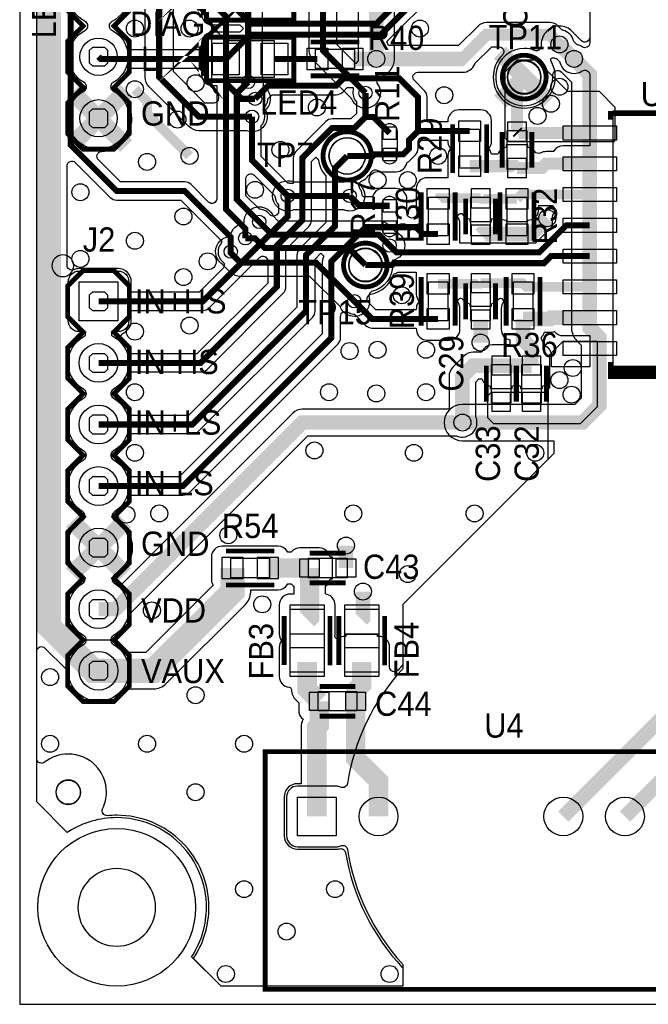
# Model space of a CAD drawing. Extents: x 0 to 116, y 0 to 84.
# Tile 1 of 13: x 0 to 26, y 0 to 41. Entities that reach past the tile are written whole.
import ezdxf
from ezdxf.enums import TextEntityAlignment as Align

# ---------------------------------------------------------------- set-up
doc = ezdxf.new("R2010")
doc.units = 0
for name, color, linetype in [('BG_DESIGN_OUTLINE', 7, 'CONTINUOUS'), ('ET_BOTTOM', 3, 'CONTINUOUS'), ('ET_TOP', 140, 'CONTINUOUS'), ('PG_PLACE_BOUND_TOP', 254, 'CONTINUOUS'), ('PG_SILKSCREEN_TOP', 240, 'CONTINUOUS'), ('PIN_BOTTOM', 3, 'CONTINUOUS'), ('PIN_TOP', 140, 'CONTINUOUS'), ('RD_SILKSCREEN_TOP', 1, 'CONTINUOUS'), ('VC_BOTTOM', 254, 'CONTINUOUS'), ('VC_TOP', 254, 'CONTINUOUS')]:
    doc.layers.add(name, color=color, linetype=linetype)

msp = doc.modelspace()

# ---------------------------------------------------------------- linework, layer by layer
at = {"layer": 'BG_DESIGN_OUTLINE'}
msp.add_lwpolyline([(116, 0), (116, 84), (0, 84), (0, 0)], close=True, dxfattribs=at)
at = {"layer": 'ET_BOTTOM'}
for points in [[(23.5, 44.7298), (23.5, 39.8938, -0.668191), (23.1586, 39.7524), (22.7803, 40.1307, 0.198879), (22.2498, 40.3504, 0.414214), (21.4996, 39.6002), (21.4996, 39.5998, 0.016843), (21.5013, 39.5493, -0.54973), (21.2291, 39.3494, 0.093299), (20.8, 39.4302, 2.414214), (21.9802, 38.25, 0.01418), (21.9783, 38.3169, -0.688899), (22.3194, 38.4697), (22.7498, 38.0393), (22.7498, 27.9, 0.198879), (22.9695, 27.3695), (23.1498, 27.1893), (23.1498, 25.0107), (22.8893, 24.7502), (18.25, 24.7502, 1), (18.25, 23.2498), (22.025, 23.2498), (22.025, 22.725), (15.8, 16.5), (15.8, 13.8585), (15.7737, 13.8298, 0.148486), (13.5136, 9.113, -0.495455), (13.2341, 8.9608, 0.10572), (13.05, 9.0002), (11.45, 9.0002, 0.414214), (10.9998, 8.55), (10.9998, 6.95, 0.414214), (11.45, 6.4998), (13.05, 6.4998, 0.10572), (13.2341, 6.5392, -0.495455), (13.5136, 6.387, 0.148486), (15.7737, 1.6702), (15.8, 1.6415), (15.8, 0.75), (8.3, 0.75), (7.0888, 1.9612), (7.1313, 2.0287, 0.141397), (7.7002, 4, 0.414214), (4, 7.7002, 0.141397), (2.0287, 7.1313), (1.9612, 7.0888), (0.7001, 8.3499), (0.7001, 77.6332, -0.717449)], [(9.9935, 41.0816), (9.9935, 38.3146), (10.0003, 38.2789), (10.0033, 38.2707), (10.0035, 38.2703, -0.090179), (10.0435, 38.0502), (10.0435, 38.0499, -0.063628), (10.0234, 37.8927, -0.26505), (10.3302, 37.3546, -0.206391), (10.1342, 36.9, -0.118664), (10.2027, 36.6155, -0.414214), (9.5775, 35.9903, -0.093648), (9.3494, 36.0334), (9.3318, 36.0403), (7.3845, 36.0403, -0.198955), (6.9778, 36.2088), (5.3433, 37.8433, -0.198955), (5.1748, 38.25), (5.1748, 52.65, -0.198955)], [(6.3252, 52.4117), (6.3252, 38.4883), (7.6228, 37.1907), (8.013, 37.1907, 0.668165), (8.1544, 37.5321), (8.0934, 37.5932, -0.198955), (7.9249, 37.9999), (7.9249, 40.5116), (7.3433, 41.0933, -0.198955)], [(11.9248, 46.45), (11.9248, 39.355, 0.198955), (12.0933, 38.9483), (13.6745, 37.367), (13.6821, 37.3497), (13.6821, 37.3496, 0.29805), (14.255, 36.9748, 0.414214), (14.8802, 37.6, 0.15549), (14.7649, 37.9618, -0.528832), (14.88, 38.2717, 0.344895), (15.4502, 39), (15.4502, 45.7498)], [(3.7961, 42.7212, -0.61776), (3.7961, 40.5388, 0.61755), (3.7961, 40.1812, -0.283972), (4.4702, 39.09, -0.271295), (3.8469, 38.0258, 0.592734), (3.8506, 37.6749, -0.276864), (4.5252, 36.55, -1), (1.9748, 36.55, -0.276864), (2.6494, 37.6749, 0.592734), (2.6531, 38.0258, -0.271295), (2.0298, 39.09, -0.283972), (2.7039, 40.1812, 0.61755), (2.7039, 40.5388, -0.61776), (2.7039, 42.7212, 0.61755)]]:
    msp.add_lwpolyline(points, format="xyb", dxfattribs=at)
for points, const_width in [([(8.45, 56.5), (8.45, 52.95), (7.75, 52.25), (7.75, 41.5), (8.5001, 40.7499), (8.5001, 37.9999), (9.1454, 37.3546), (9.705, 37.3546)], 0.25), ([(9.5775, 36.6155), (7.3845, 36.6155), (5.75, 38.25), (5.75, 52.65), (6.5, 53.4)], 0.25), ([(14.255, 37.6), (12.5, 39.355), (12.5, 46.45), (13.65, 47.6)], 0.25), ([(8.5, 42.75), (8.5, 41.9999), (9.4183, 41.0816), (9.4183, 38.05)], 0.25), ([(14.7, 39), (14.7, 41.5)], 0.6), ([(22.2498, 39.6002), (22.85, 39)], 0.6), ([(19.7948, 39.2552), (20.8, 38.25)], 0.7), ([(22.85, 39), (23.5, 38.35), (23.5, 27.9), (23.9, 27.5), (23.9, 24.7), (23.2, 24), (18.25, 24)], 0.6), ([(19.7948, 37.2448), (20.8, 38.25)], 0.7), ([(20.8, 38.25), (21.8052, 37.2448)], 0.7), ([(2.1776, 37.6224), (3.25, 36.55)], 0.7), ([(3.25, 36.55), (4.3224, 37.6224)], 0.7), ([(2.1776, 35.4776), (3.25, 36.55)], 0.7), ([(3.25, 36.55), (4.3224, 35.4776)], 0.7), ([(11.05, 33.35), (13.6, 33.35)], 0.25), ([(9.875, 32.275), (10.4, 31.75), (14.8, 31.75), (15.25, 31.3)], 0.25), ([(14.25, 30.5), (13.55, 31.2), (10.1, 31.2), (9.7, 31.6), (9.3, 31.6)], 0.25), ([(13.8, 29), (12.2, 30.6), (9.1, 30.6), (8.7, 31), (8.7, 31.05)], 0.25), ([(2.1564, 19.9336), (3.25, 18.84)], 0.7), ([(3.25, 18.84), (4.3436, 19.9336)], 0.7), ([(2.1564, 17.7464), (3.25, 18.84)], 0.7), ([(3.25, 18.84), (4.3436, 17.7464)], 0.7)]:
    msp.add_lwpolyline(points, dxfattribs=dict(at, const_width=const_width))
for points in [[(13.9005, 47.0272, 0.015798), (13.9362, 47.0441, -0.763899), (14.0663, 46.9016, 0.142118), (13.9498, 46.5001), (13.9498, 39, 0.012003), (13.9507, 38.964), (13.9529, 38.9198), (13.8508, 38.8177), (13.0752, 39.5933), (13.0752, 46.2117), (13.8831, 47.0196)], [(11.2705, 32.765, -0.09036), (11.05, 32.7248, -1), (11.05, 33.9752, -0.093648), (11.2781, 33.9321), (11.2957, 33.9252), (13.3354, 33.9252), (13.3713, 33.932), (13.3795, 33.935, -0.09036), (13.6, 33.9752, -1), (13.6, 32.7248, -0.093648), (13.3719, 32.7679), (13.3543, 32.7748), (11.3146, 32.7748), (11.2787, 32.768)], [(8.6793, 31.6749, -0.357587), (9.2519, 32.2233, -0.020699), (9.2498, 32.275, -0.414214), (9.875, 32.9002, -0.298116), (10.4479, 32.5253), (10.4555, 32.508), (10.6383, 32.3252), (14.8, 32.3252, -0.198955), (15.2067, 32.1567), (15.483, 31.8805), (15.5003, 31.8729, -0.298116), (15.8752, 31.3, -0.363286), (15.36, 30.6845, -0.041201), (15.3752, 30.5, -0.338962), (14.5431, 29.4136, 0.416252), (14.4025, 29.1671, -0.067739), (14.4252, 29, -0.414214), (13.8, 28.3748, -0.298116), (13.2271, 28.7497), (13.2195, 28.767), (11.9617, 30.0248), (9.1, 30.0248, -0.198955), (8.6933, 30.1933), (8.3637, 30.5229), (8.3552, 30.5284, -0.251753), (8.0748, 31.05, -0.404527)], [(1.9998, 29.8, -0.414214), (2.45, 30.2502), (4.05, 30.2502, -0.414214), (4.5002, 29.8), (4.5002, 28.2, -0.414214), (4.05, 27.7498), (3.7883, 27.7498), (3.7883, 27.59), (3.841, 27.5617, -0.27633), (4.5002, 26.46, -0.273234), (3.8536, 25.3651, 0.590629), (3.8536, 25.0149, -0.590556), (3.8536, 22.8251, 0.590629), (3.8536, 22.4749, -0.273234), (4.5002, 21.38, -0.261473), (3.9011, 20.3127, 0.568576), (3.9049, 19.969, -0.575996), (3.9049, 17.711, 0.568576), (3.9011, 17.3673, -0.261473), (4.5002, 16.3, -0.273234), (3.8536, 15.2051, 0.590629), (3.8536, 14.8549, -0.273234), (4.5002, 13.76, -1), (1.9998, 13.76, -0.273234), (2.6464, 14.8549, 0.590629), (2.6464, 15.2051, -0.273234), (1.9998, 16.3, -0.261473), (2.5989, 17.3673, 0.568576), (2.5951, 17.711, -0.575996), (2.5951, 19.969, 0.568576), (2.5989, 20.3127, -0.261473), (1.9998, 21.38, -0.273234), (2.6464, 22.4749, 0.590629), (2.6464, 22.8251, -0.273234), (1.9998, 23.92, -0.273234), (2.6464, 25.0149, 0.590629), (2.6464, 25.3651, -0.273234), (1.9998, 26.46, -0.27633), (2.659, 27.5617), (2.7117, 27.59), (2.7117, 27.7498), (2.45, 27.7498, -0.414214), (1.9998, 28.2)]]:
    msp.add_lwpolyline(points, format="xyb", close=True, dxfattribs=at)
at = {"layer": 'ET_TOP'}
for points, const_width in [([(4, 55), (1.2, 52.2), (1.2, 15.6), (3.04, 13.76), (3.25, 13.76)], 1), ([(8.5, 41.5), (9.55, 40.45), (14.7, 40.45), (16.45, 42.2), (16.45, 47.21), (14.66, 49), (14.66, 50.4597), (14.8503, 50.65), (14.8504, 50.65), (15.1404, 50.94), (15.25, 50.94)], 0.25), ([(8.5, 39), (9.5, 40), (14.8864, 40), (16.9, 42.0136), (16.9, 47.4499), (15.4587, 48.8912), (15.4587, 49.748), (15.25, 49.9568), (15.25, 50.06)], 0.25), ([(8.7, 31.05), (8.7, 31.65), (6.8, 33.55), (4, 33.55), (2.1, 35.45), (2.1, 47.95), (3.25, 49.1), (3.25, 49.25)], 0.25), ([(22.85, 39), (22.2498, 39.6002)], 0.5), ([(8.5, 39), (3.34, 39), (3.25, 39.09)], 0.25), ([(9.3, 31.6), (9.3, 32), (8.5, 32.8), (8.5, 39)], 0.25), ([(10.5, 39), (12.275, 39)], 0.25), ([(13.725, 39), (14.7, 39)], 0.6), ([(16.4215, 36.025), (16.4215, 37.425), (15.6465, 38.2), (13.35, 38.2), (13.05, 37.9), (10.2504, 37.9), (9.705, 37.3546)], 0.25), ([(20.5, 36), (20.5, 37.95), (20.8, 38.25)], 0.5), ([(3.25, 36.55), (4.3931, 37.6931)], 0.7), ([(7, 35), (5.25, 36.75), (5.25, 37.25), (4.75, 37.75)], 0.4), ([(9.875, 32.275), (8.95, 33.2), (8.95, 37.5817), (9.4183, 38.05)], 0.25), ([(14.255, 36.6), (14.255, 37.6)], 0.25), ([(3.25, 36.55), (4.3931, 35.4069)], 0.7), ([(3.25, 26.46), (7.46, 26.46), (10.6, 29.6), (10.6, 31.3), (11.65, 32.35), (11.65, 34.9203), (12.8797, 36.15), (13.805, 36.15), (14.255, 36.6)], 0.25), ([(11.05, 33.35), (9.5775, 34.8225), (9.5775, 36.6155)], 0.25), ([(15.25, 35.94), (14.59, 36.6), (14.255, 36.6)], 0.25), ([(20.555, 35.945), (20.5, 36)], 0.5), ([(23.5002, 35.945), (20.555, 35.945)], 0.5), ([(16.4215, 36.025), (16.05, 35.6535), (16.05, 35.31), (15.8, 35.06), (15.25, 35.06)], 0.25), ([(18.55, 36.025), (16.4215, 36.025)], 0.25), ([(3.25, 23.92), (7.12, 23.92), (11.8, 28.6), (11.8, 30.9), (13, 32.1), (13, 34.5), (13.5, 35)], 0.25), ([(13.5, 35), (14.57, 35), (14.63, 35.06), (15.25, 35.06)], 0.25), ([(18.55, 34.575), (20.425, 34.575), (20.5, 34.5)], 0.5), ([(20.5, 34.5), (21.525, 34.5), (21.7, 34.675), (23.5002, 34.675)], 0.5), ([(11.05, 33.35), (11.05, 32.5), (7.55, 29), (3.25, 29)], 0.25), ([(15.25, 32.94), (14.01, 32.94), (13.6, 33.35)], 0.25), ([(19, 33.25), (17.275, 33.25), (17.25, 33.225)], 0.4), ([(20.5, 33.225), (19.025, 33.225), (19, 33.25)], 0.4), ([(23.5002, 33.405), (20.68, 33.405), (20.5, 33.225)], 0.4), ([(20.5, 31.775), (21.0993, 31.775), (21.75, 32.4257)], 0.6), ([(15.25, 32.06), (14.26, 32.06), (12.85, 30.65), (12.85, 27.5), (6.73, 21.38), (3.25, 21.38)], 0.25), ([(15.25, 31.3), (15.525, 31.025), (21.425, 31.025), (22.535, 32.135), (23.5002, 32.135)], 0.25), ([(17.25, 31.775), (16.6236, 31.775), (16.3386, 32.06), (15.25, 32.06)], 0.25), ([(19, 31.75), (19.025, 31.775), (20.5, 31.775)], 0.6), ([(23.5002, 30.865), (21.9014, 30.865), (21.6114, 30.575), (15.43, 30.575), (15.355, 30.5), (14.25, 30.5)], 0.25), ([(17.25, 29.725), (18.975, 29.725), (19, 29.75)], 0.4), ([(19, 29.75), (20.725, 29.75), (20.75, 29.725)], 0.4), ([(23.5002, 29.595), (20.88, 29.595), (20.75, 29.725)], 0.4), ([(13.8, 29), (14.525, 28.275), (17.25, 28.275)], 0.25), ([(19, 28.25), (19, 27.3)], 0.6), ([(20.75, 28.275), (21.8552, 28.275), (21.9052, 28.325), (23.5002, 28.325)], 0.6), ([(21.1, 26.35), (21.1, 27.0628), (20.75, 27.4128), (20.75, 28.275)], 0.6), ([(18.25, 24), (18.25, 25.9), (18.7, 26.35), (19.85, 26.35)], 0.6), ([(19.85, 26.35), (21.1, 26.35)], 0.6), ([(18.25, 24), (11.65, 24), (3.95, 16.3), (3.25, 16.3)], 0.6), ([(13.45, 18), (13.45, 18.925)], 0.6), ([(3.25, 13.76), (5.51, 13.76), (8.775, 17.025), (8.775, 18)], 1), ([(11.95, 18), (10.225, 18)], 0.8), ([(11.85, 15.875), (11.95, 15.975), (11.95, 18)], 0.8), ([(14.1, 15.875), (14.15, 15.925), (14.15, 17.025)], 0.6), ([(12.35, 12.5), (11.85, 13), (11.85, 14.125)], 0.8), ([(13.85, 12.5), (13.85, 12.95), (14.1, 13.2), (14.1, 14.125)], 0.8), ([(29, 14), (28.66, 14), (22.41, 7.75)], 0.6), ([(12.25, 7.75), (12.25, 11.43), (12.35, 11.53), (12.35, 12.5)], 0.8), ([(14.79, 7.75), (14.79, 9.21), (13.85, 10.15), (13.85, 12.5)], 0.8), ([(29.06, 12.5), (28.4449, 11.8849), (28.4449, 11.2449), (24.95, 7.75)], 0.6)]:
    msp.add_lwpolyline(points, dxfattribs=dict(at, const_width=const_width))
for points, format in [([(23.5, 49.0848), (23.5, 39.6617, -0.602274), (23.1875, 39.4963, 0.088446), (22.9952, 39.5824), (22.9683, 39.5891), (22.8389, 39.7185), (22.8322, 39.7454, 0.277332), (22.395, 40.1826), (22.3681, 40.1893), (22.2037, 40.3537, 0.198903), (21.85, 40.5002), (19.25, 40.5002, 0.198903), (18.8963, 40.3537), (18.0928, 39.5502), (15.208, 39.5502), (15.1404, 39.7238, 0.010462), (15.1517, 39.7347), (17.1653, 41.7483, 0.198928)], "xyb"), ([(22.2498, 39.6002, 0.5, 0.5, 0), (21.85, 40, 0.5, 0.5, 0), (19.25, 40, 0.5, 0.5, 0), (18.25, 39, 0.6, 0.6, 0), (14.7, 39, 0.6, 0.6, 0)], "xyseb")]:
    msp.add_lwpolyline(points, format=format, dxfattribs=at)
for points in [[(4.5177, 41.2548), (7.4998, 41.2548), (7.4998, 40.85, 0.414214), (7.95, 40.3998), (9.0696, 40.3998), (9.2194, 40.25), (9.0696, 40.1002), (7.95, 40.1002, 0.414214), (7.4998, 39.65), (7.4998, 39.3752), (4.5412, 39.3752), (4.5207, 39.4481, 0.180471), (3.9756, 40.1929, -0.539143), (3.9756, 40.5271, 0.163363), (4.4941, 41.1883)], [(19.4572, 39.4998), (19.7565, 39.4998, -0.669167), (19.8975, 39.158, 0.199691), (19.5198, 38.25, 1), (22.0802, 38.25, 0.133819), (21.9032, 38.8995, -0.715637), (22.0266, 39.0431, 0.034196), (22.1046, 39.0178), (22.1315, 39.0111), (22.2609, 38.8817), (22.2676, 38.8548, 0.344315), (22.85, 38.3998, 0.150442), (23.1875, 38.5037, -0.602274), (23.5, 38.3383), (23.5, 35.4152), (22.4002, 35.4152, 0.24789), (22.0284, 35.2188), (21.9986, 35.1752), (21.7, 35.1752, 0.116502), (21.4762, 35.1223, -0.356535), (21.2293, 35.1778, 0.146463), (21.0184, 35.3268), (20.9502, 35.3497), (20.9502, 35.4502), (20.0498, 35.4502), (20.0498, 35.3497), (19.9816, 35.3268, 0.182687), (19.7352, 35.1252), (19.7063, 35.0752), (19.4497, 35.0752), (19.4268, 35.1434, 0.10164), (19.3357, 35.3, 0.184348), (19.4502, 35.6), (19.4502, 36.45, 0.414214), (19, 36.9002), (18.1, 36.9002, 0.387697), (17.6517, 36.4911), (17.6434, 36.4002), (16.7967, 36.4002), (16.7967, 37.425, 0.198928), (16.6868, 37.6903), (16.2687, 38.1084, -0.668047), (16.4101, 38.4498), (18.25, 38.4498, 0.303938), (18.7587, 38.7905), (18.7664, 38.809)], [(4.4855, 38.6248), (7.4998, 38.6248), (7.4998, 38.35, 0.414214), (7.95, 37.8998), (8.1248, 37.8998), (8.1248, 33.2386, -0.668047), (7.7834, 33.0972), (7.0653, 33.8153, 0.198928), (6.8, 33.9252), (4.1554, 33.9252), (3.2416, 34.839, -0.637978), (3.3661, 35.1797, 0.389666), (4.6252, 36.55, 0.248605), (4.0221, 37.688, -0.52212), (4.018, 38.0162, 0.148533)], [(13.5054, 37.8248), (13.7424, 37.8248), (13.7424, 37.7147), (13.7404, 37.7048, 0.050269), (13.7298, 37.6, 0.196224), (13.8798, 37.2325), (13.8798, 36.7554), (13.6496, 36.5252), (12.8797, 36.5252, 0.198928), (12.6144, 36.4153), (11.3847, 35.1856, 0.198928), (11.2748, 34.9203), (11.2748, 33.8626), (11.1647, 33.8626), (11.1548, 33.8646, 0.030747), (11.0909, 33.8736), (11.0541, 33.8765), (9.9527, 34.9779), (9.9527, 36.248, 0.196224), (10.1027, 36.6155, 0.118657), (10.0452, 36.8545, -0.333256), (10.0656, 36.9727, 0.186139), (10.2286, 37.3137), (10.2315, 37.3505), (10.4058, 37.5248), (13.05, 37.5248, 0.198928), (13.3153, 37.6347)], [(17.6498, 35), (17.6498, 34.1002), (16.8, 34.1002, 0.414214), (16.3498, 33.65), (16.3498, 32.8, 0.064152), (16.3645, 32.6859, -0.491343), (16.1711, 32.4352), (16.164, 32.4352, -0.432224), (15.9644, 32.6474, 0.015336), (15.9652, 32.675), (15.9652, 33.205, 0.414214), (15.515, 33.6552), (14.985, 33.6552, 0.303502), (14.5689, 33.377), (14.5434, 33.3152), (14.1658, 33.3152), (14.1277, 33.3533), (14.1223, 33.4048, 0.13277), (14.0236, 33.6605, -0.450323), (14.0871, 33.9532, 0.119366), (14.501, 34.3378, -0.39251), (14.7654, 34.402, 0.1281), (14.985, 34.3448), (15.515, 34.3448, 0.366079), (15.9589, 34.7201, 0.087244), (16.0653, 34.7947), (16.3153, 35.0447, 0.198928), (16.4252, 35.31), (16.4252, 35.4981), (16.5769, 35.6498), (17.6434, 35.6498), (17.6517, 35.5589, 0.160834), (17.7643, 35.3, 0.184348)], [(12.0252, 34.7649), (12.2135, 34.9532), (12.3076, 34.859), (12.3124, 34.8262, 0.153266), (12.6248, 34.1787), (12.6248, 32.2554), (11.5347, 31.1653, 0.198928), (11.4248, 30.9), (11.4248, 28.7554), (6.9646, 24.2952), (4.549, 24.2952), (4.5257, 24.3624, 0.157865), (4.0243, 25.0262, -0.520713), (4.0243, 25.3538, 0.157865), (4.5257, 26.0176), (4.549, 26.0848), (7.46, 26.0848, 0.198928), (7.7253, 26.1947), (10.8653, 29.3347, 0.198928), (10.9752, 29.6), (10.9752, 31.1446), (11.9153, 32.0847, 0.198928), (12.0252, 32.35)], [(1.9502, 30.4877), (1.9502, 34.5864, -0.668047), (2.2916, 34.7278), (3.7347, 33.2847, 0.198928), (4, 33.1748), (6.6446, 33.1748), (8.2941, 31.5253, -0.390439), (8.2996, 31.3899, 0.177781), (8.1748, 31.05, 0.220969), (8.3613, 30.6486, -0.439244), (8.3737, 30.3543), (7.3946, 29.3752), (4.6002, 29.3752), (4.6002, 29.8, 0.414214), (4.05, 30.3502), (2.45, 30.3502, 0.103143), (2.2301, 30.3044, -0.540421)], [(9.3252, 33.3554), (9.3252, 34.0614, -0.668047), (9.6666, 34.2028), (10.5235, 33.3459), (10.5264, 33.3091, 0.176054), (10.6748, 32.9825), (10.6748, 32.6554), (10.5929, 32.5735, -0.453837), (10.2925, 32.5936, 0.213402), (9.9159, 32.7986), (9.8791, 32.8015)], [(21.4002, 32.9548), (21.9752, 32.9548), (22.0035, 32.9021, 0.046334), (22.0495, 32.8327, -0.352467), (22.0495, 32.7073, 0.171073), (21.95, 32.425), (21.95, 32.0806), (21.2696, 31.4002), (18.1502, 31.4002), (18.1502, 32.2, 0.184348), (18.0357, 32.5, 0.053346), (18.0916, 32.5778, -0.546739), (18.2597, 32.5869, 0.156891), (18.4816, 32.4232), (18.5498, 32.4003), (18.5498, 32.2998), (19.4502, 32.2998), (19.4502, 32.4003), (19.5184, 32.4232, 0.066201), (19.6249, 32.4756, -0.343889), (19.7476, 32.4665, 0.139235), (19.968, 32.3573), (20.0498, 32.3422), (20.0498, 32.2998), (20.9502, 32.2998), (20.9502, 32.3422), (21.032, 32.3573, 0.361509), (21.4002, 32.8)], [(12.1752, 30.7446), (12.4163, 30.9857), (12.5358, 30.8663), (12.5076, 30.8034, 0.105715), (12.4748, 30.65), (12.4748, 27.6554), (6.5746, 21.7552), (4.549, 21.7552), (4.5257, 21.8224, 0.157865), (4.0243, 22.4862, -0.520713), (4.0243, 22.8138, 0.157865), (4.5257, 23.4776), (4.549, 23.5448), (7.12, 23.5448, 0.198928), (7.3853, 23.6547), (12.0653, 28.3347, 0.198928), (12.1752, 28.6)], [(7.8153, 28.7347), (9.8834, 30.8028, -0.668047), (10.2248, 30.6614), (10.2248, 29.7554), (7.3046, 26.8352), (4.549, 26.8352), (4.5257, 26.9024, 0.106209), (4.2314, 27.3873, -0.507105), (4.2896, 27.7047, 0.287611), (4.6002, 28.2), (4.6002, 28.6248), (7.55, 28.6248, 0.198928)], [(15.582, 30.1998), (16.3498, 30.1998), (16.3498, 29.3, 0.184348), (16.4643, 29, 0.160834), (16.3517, 28.7411), (16.3434, 28.6502), (14.6804, 28.6502), (14.3265, 29.0041), (14.3236, 29.0409, 0.015179), (14.3202, 29.0726, -0.399496), (14.4806, 29.2967, 0.275344), (15.418, 30.1301, 0.100526), (15.5573, 30.184)], [(19.4502, 28.9003), (19.5184, 28.9232, 0.156891), (19.7403, 29.0869, -0.546739), (19.9084, 29.0778, 0.053346), (19.9643, 29, 0.184348), (19.8498, 28.7), (19.8498, 27.85, 0.349906), (20.1998, 27.4111, 0.042775), (20.2081, 27.3175), (20.2096, 27.3089), (20.2096, 27.2002), (19.475, 27.2002, 0.281801), (19.074, 26.9547), (19.0462, 26.9002), (18.7, 26.9002, 0.198912), (18.3109, 26.7391), (17.8609, 26.2891, 0.198912), (17.6998, 25.9), (17.6998, 24.5502), (11.65, 24.5502, 0.198912), (11.2609, 24.3891), (4.167, 17.2951), (4.0971, 17.3514, 0.007519), (4.0651, 17.3764, -0.505049), (4.0692, 17.6983, 0.51327), (4.0692, 19.9817, -0.505049), (4.0651, 20.3036, 0.148289), (4.5257, 20.9376), (4.549, 21.0048), (6.73, 21.0048, 0.198928), (6.9953, 21.1147), (13.1153, 27.2347, 0.198928), (13.2252, 27.5), (13.2252, 28.3792, -0.583904), (13.5286, 28.5504, 0.116811), (13.7591, 28.4764), (13.7959, 28.4735), (14.2597, 28.0097, 0.198928), (14.525, 27.8998), (16.3434, 27.8998), (16.3517, 27.8089, 0.387697), (16.8, 27.3998), (17.7, 27.3998, 0.414214), (18.1502, 27.85), (18.1502, 28.7, 0.184348), (18.0357, 29, 0.053346), (18.0916, 29.0778, -0.546739), (18.2597, 29.0869, 0.156891), (18.4816, 28.9232), (18.5498, 28.9003), (18.5498, 28.7998), (19.4502, 28.7998)], [(21.8552, 27.7248, 0.088224), (22.0449, 27.7585, 0.231357), (22.4002, 27.5848), (23.5, 27.5848), (23.5, 26.3002), (21.9252, 26.3002), (21.9252, 26.75, 0.30819), (21.6399, 27.1689, 0.123846), (21.5254, 27.4117, -0.375484), (21.5295, 27.5433, 0.082148), (21.6108, 27.6657), (21.6373, 27.7248)], [(18.9279, 25.7998), (19.0462, 25.7998), (19.074, 25.7453, 0.19613), (19.3316, 25.5232), (19.3998, 25.5003), (19.3998, 25.3998), (20.3002, 25.3998), (20.3002, 25.5003), (20.3684, 25.5232, 0.066249), (20.475, 25.5756, 0.066249), (20.5816, 25.5232), (20.6498, 25.5003), (20.6498, 25.3998), (21.5502, 25.3998), (21.5502, 25.5003), (21.6184, 25.5232, 0.011876), (21.6385, 25.5305), (21.656, 25.5374), (21.7748, 25.5374), (21.7748, 22.4748), (15.8, 16.5), (15.8, 14.0048), (15.7729, 13.976, 0.007056), (15.5999, 13.7862, -0.690326), (15.2502, 13.9189), (15.2502, 14.725, 0.414214), (14.8, 15.1752, 0.02772), (14.7502, 15.1724), (14.7502, 15.2502), (13.4498, 15.2502), (13.4498, 15.1724, 0.02772), (13.4, 15.1752, 0.149564), (13.1481, 15.0981, -0.661288), (12.9936, 15.1981, 0.042938), (13.0002, 15.275), (13.0002, 16.475, 0.335361), (12.6729, 16.9081), (12.6002, 16.9287), (12.6002, 17.2507, 0.165856), (12.7768, 17.4816), (12.7997, 17.5498), (12.9002, 17.5498), (12.9002, 18.4502), (12.7997, 18.4502), (12.7768, 18.5184, 0.322124), (12.35, 18.8252), (11.55, 18.8252, 0.208022), (11.2207, 18.682), (11.1911, 18.6502), (11.0569, 18.6502), (11.0273, 18.6956, 0.253687), (10.65, 18.9002), (8.35, 18.9002, 0.414214), (7.8998, 18.45), (7.8998, 17.55, 0.11427), (7.9456, 17.3521), (7.977, 17.288), (5.1993, 14.5102), (4.3726, 14.5102, 0.093013), (4.0243, 14.8662, -0.520713), (4.0243, 15.1938, 0.21189), (4.5897, 16.1318), (4.594, 16.1659), (11.8779, 23.4498), (18.0094, 23.4498), (18.0273, 23.4427, 0.095329), (18.25, 23.3998, 0.414214), (18.8502, 24, 0.095329), (18.8073, 24.2227), (18.8002, 24.2406), (18.8002, 25.6721)], [(11.0569, 17.3498), (11.1911, 17.3498), (11.2207, 17.318, 0.057864), (11.2998, 17.2507), (11.2998, 16.9252), (11.15, 16.9252, 0.414214), (10.6998, 16.475), (10.6998, 15.275, 0.165791), (10.7936, 15, 0.165791), (10.6998, 14.725), (10.6998, 13.525, 0.387907), (11.1092, 13.0767, -0.379259), (11.2001, 12.9801, 0.190972), (11.3902, 12.5402), (11.4998, 12.4307), (11.4998, 12.125, 0.242544), (11.6888, 11.7583, 0.133106), (11.5998, 11.43), (11.5998, 9.1002), (11.45, 9.1002, 0.414214), (10.8998, 8.55), (10.8998, 6.95, 0.414214), (11.45, 6.3998), (13.05, 6.3998, 0.062715), (13.1864, 6.417, -0.439485), (13.4333, 6.2561, 0.148206), (15.7729, 1.524), (15.8, 1.4952), (15.8, 0.75), (8.3, 0.75), (7.161, 1.889), (7.2041, 1.9567, 0.142883), (7.8002, 4, 0.414214), (4, 7.8002, 0.025072), (3.6196, 7.7811, -0.58578), (3.4193, 8.0668, 0.11263), (3.5752, 8.75, 0.414214), (2, 10.3252, 0.16863), (1.024, 9.9864, -0.626595), (0.7001, 10.1434), (0.7001, 14.5561, -0.668191), (1.0415, 14.6975), (1.9014, 13.8377), (1.9002, 13.7948, 0.006444), (1.8998, 13.76, 0.414214), (3.25, 12.4098, 0.250471), (4.3726, 13.0098), (5.51, 13.0098, 0.198879), (6.0405, 13.2295), (9.3055, 16.4945, 0.191235), (9.5249, 17.0028), (9.5277, 17.0998), (10.65, 17.0998, 0.253687), (11.0273, 17.3044)]]:
    msp.add_lwpolyline(points, format="xyb", close=True, dxfattribs=at)
for points in [[(20, 38.45), (20, 35.75), (20.15, 35.6), (24.5, 35.6), (24.55, 35.65), (24.55, 35.7), (24.55, 37), (23.9, 37.65), (22.6, 37.65), (21.3, 38.95), (20.5, 38.95)], [(21.85, 25.45), (21.85, 26.8), (22.4, 27.35), (23.8, 27.35), (23.8, 24.65), (23.1, 23.95), (21.85, 23.95), (19.55, 23.95), (19.3, 24.2), (19.3, 25.1), (19.45, 25.25), (21.65, 25.25)]]:
    msp.add_lwpolyline(points, close=True, dxfattribs=at)
at = {"layer": 'PG_PLACE_BOUND_TOP'}
msp.add_lwpolyline([(1.98, 40.995), (2.615, 40.36), (1.98, 39.725), (1.98, 38.455), (2.615, 37.82), (1.98, 37.185), (1.98, 35.915), (2.615, 35.28), (3.885, 35.28), (4.52, 35.915), (4.52, 37.185), (3.885, 37.82), (4.52, 38.455), (4.52, 39.725), (3.885, 40.36), (4.52, 40.995)], dxfattribs=at)
for points in [[(3.504, 39.471), (2.996, 39.471), (2.869, 39.344), (2.869, 38.836), (2.996, 38.709), (3.504, 38.709), (3.631, 38.836), (3.631, 39.344)], [(8.5, 38.25), (10.5, 38.25), (10.5, 39.75), (8.5, 39.75)], [(12.2, 38.6), (12.2, 39.4), (13.8, 39.4), (13.8, 38.6)], [(3.504, 36.931), (2.996, 36.931), (2.869, 36.804), (2.869, 36.296), (2.996, 36.169), (3.504, 36.169), (3.631, 36.296), (3.631, 36.804)], [(32.1, 26.15), (32.1, 36.85), (24.45, 36.85), (24.45, 26.15)], [(18.15, 36.1), (18.95, 36.1), (18.95, 34.5), (18.15, 34.5)], [(20.1, 36.05), (20.9, 36.05), (20.9, 34.45), (20.1, 34.45)], [(17.65, 31.7), (16.85, 31.7), (16.85, 33.3), (17.65, 33.3)], [(19.4, 31.7), (18.6, 31.7), (18.6, 33.3), (19.4, 33.3)], [(20.9, 31.7), (20.1, 31.7), (20.1, 33.3), (20.9, 33.3)], [(3.885, 30.27), (2.615, 30.27), (1.98, 29.635), (1.98, 28.365), (2.615, 27.73), (1.98, 27.095), (1.98, 25.825), (2.615, 25.19), (1.98, 24.555), (1.98, 23.285), (2.615, 22.65), (1.98, 22.015), (1.98, 20.745), (2.615, 20.11), (1.98, 19.475), (1.98, 18.205), (2.615, 17.57), (1.98, 16.935), (1.98, 15.665), (2.615, 15.03), (3.885, 15.03), (4.52, 15.665), (4.52, 16.935), (3.885, 17.57), (4.52, 18.205), (4.52, 19.475), (3.885, 20.11), (4.52, 20.745), (4.52, 22.015), (3.885, 22.65), (4.52, 23.285), (4.52, 24.555), (3.885, 25.19), (4.52, 25.825), (4.52, 27.095), (3.885, 27.73), (4.52, 28.365), (4.52, 29.635)], [(17.65, 28.2), (16.85, 28.2), (16.85, 29.8), (17.65, 29.8)], [(19.4, 28.2), (18.6, 28.2), (18.6, 29.8), (19.4, 29.8)], [(20.35, 29.8), (21.15, 29.8), (21.15, 28.2), (20.35, 28.2)], [(3.504, 29.381), (2.996, 29.381), (2.869, 29.254), (2.869, 28.746), (2.996, 28.619), (3.504, 28.619), (3.631, 28.746), (3.631, 29.254)], [(3.504, 26.841), (2.996, 26.841), (2.869, 26.714), (2.869, 26.206), (2.996, 26.079), (3.504, 26.079), (3.631, 26.206), (3.631, 26.714)], [(20.25, 24.8), (19.45, 24.8), (19.45, 26.4), (20.25, 26.4)], [(21.5, 24.8), (20.7, 24.8), (20.7, 26.4), (21.5, 26.4)], [(3.504, 24.301), (2.996, 24.301), (2.869, 24.174), (2.869, 23.666), (2.996, 23.539), (3.504, 23.539), (3.631, 23.666), (3.631, 24.174)], [(3.504, 21.761), (2.996, 21.761), (2.869, 21.634), (2.869, 21.126), (2.996, 20.999), (3.504, 20.999), (3.631, 21.126), (3.631, 21.634)], [(3.504, 19.221), (2.996, 19.221), (2.869, 19.094), (2.869, 18.586), (2.996, 18.459), (3.504, 18.459), (3.631, 18.586), (3.631, 19.094)], [(8.7, 17.6), (8.7, 18.4), (10.3, 18.4), (10.3, 17.6)], [(11.9, 17.6), (11.9, 18.4), (13.5, 18.4), (13.5, 17.6)], [(3.504, 16.681), (2.996, 16.681), (2.869, 16.554), (2.869, 16.046), (2.996, 15.919), (3.504, 15.919), (3.631, 16.046), (3.631, 16.554)], [(11.15, 16.3), (12.55, 16.3), (12.55, 13.7), (11.15, 13.7)], [(13.4, 16.3), (14.8, 16.3), (14.8, 13.7), (13.4, 13.7)], [(3.885, 15.03), (4.52, 14.395), (4.52, 13.125), (3.885, 12.49), (2.615, 12.49), (1.98, 13.125), (1.98, 14.395), (2.615, 15.03)], [(3.504, 14.141), (2.996, 14.141), (2.869, 14.014), (2.869, 13.506), (2.996, 13.379), (3.504, 13.379), (3.631, 13.506), (3.631, 14.014)], [(12.3, 12.1), (12.3, 12.9), (13.9, 12.9), (13.9, 12.1)], [(29.62, 10.42), (10.12, 10.42), (10.12, 0.62), (29.62, 0.62)]]:
    msp.add_lwpolyline(points, close=True, dxfattribs=at)
for points in [[(21.5, 38.25, 1), (20.1, 38.25, 1)], [(14.932, 34.992, 1), (15.568, 34.992), (15.568, 36.008, 1), (14.932, 36.008)], [(14.25, 35, 1), (12.75, 35, 1)], [(14.932, 31.992, 1), (15.568, 31.992), (15.568, 33.008, 1), (14.932, 33.008)], [(14.95, 30.5, 1), (13.55, 30.5, 1)], [(2.5099, 8.75, 1), (1.4901, 8.75, 1)], [(5.6, 4, 1), (2.4, 4, 1)]]:
    msp.add_lwpolyline(points, format="xyb", close=True, dxfattribs=at)
at = {"layer": 'PG_SILKSCREEN_TOP', "const_width": 0.2}
for points in [[(7.6, 40.8), (7.6, 42.3), (7.7, 42.4), (7.479, 42.209), (7.479, 40.849), (7.729, 40.609), (7.7, 40.65), (7.7, 42.4), (11.3, 42.4), (11.3, 40.6), (7.75, 40.6)], [(7.6, 38.3), (7.6, 39.8), (7.7, 39.9), (7.479, 39.709), (7.479, 38.349), (7.729, 38.109), (7.7, 38.15), (7.7, 39.9), (11.3, 39.9), (11.3, 38.1), (7.75, 38.1)], [(1.98, 40.995), (2.615, 40.36), (1.98, 39.725), (1.98, 38.455), (2.615, 37.82), (1.98, 37.185), (1.98, 35.915), (2.615, 35.28), (3.885, 35.28), (4.52, 35.915), (4.52, 37.185), (3.885, 37.82), (4.52, 38.455), (4.52, 39.725), (3.885, 40.36), (4.52, 40.995)], [(12, 39.7), (14, 39.7)], [(12, 38.3), (14, 38.3)], [(32.15, 36.5), (32.15, 36.75), (24.35, 36.75), (24.35, 36.5)], [(17.85, 36.3), (17.85, 34.3)], [(19.25, 36.3), (19.25, 34.3)], [(19.886, 34.51), (19.886, 35.99)], [(21.114, 35.99), (21.114, 34.51)], [(16.55, 31.5), (16.55, 33.5)], [(17.95, 31.5), (17.95, 33.5)], [(18.386, 31.76), (18.386, 33.24)], [(19.614, 33.24), (19.614, 31.76)], [(19.8, 31.5), (19.8, 33.5)], [(21.2, 31.5), (21.2, 33.5)], [(2.615, 30.27), (1.98, 29.635), (1.98, 28.365), (2.615, 27.73), (1.98, 27.095), (1.98, 25.825), (2.615, 25.19), (1.98, 24.555), (1.98, 23.285), (2.615, 22.65), (1.98, 22.015), (1.98, 20.745), (2.615, 20.11), (1.98, 19.475), (1.98, 18.205), (2.615, 17.57), (1.98, 16.935), (1.98, 15.665), (2.615, 15.03), (1.98, 14.395), (1.98, 13.125), (2.615, 12.49), (3.885, 12.49), (4.52, 13.125), (4.52, 14.395), (3.885, 15.03), (4.52, 15.665), (4.52, 16.935), (3.885, 17.57), (4.52, 18.205), (4.52, 19.475), (3.885, 20.11), (4.52, 20.745), (4.52, 22.015), (3.885, 22.65), (4.52, 23.285), (4.52, 24.555), (3.885, 25.19), (4.52, 25.825), (4.52, 27.095), (3.885, 27.73), (4.52, 28.365), (4.52, 29.635), (3.885, 30.27), (2.615, 30.27)], [(16.55, 28), (16.55, 30)], [(17.95, 28), (17.95, 30)], [(20.05, 30), (20.05, 28)], [(21.45, 30), (21.45, 28)], [(18.386, 28.26), (18.386, 29.74)], [(19.614, 29.74), (19.614, 28.26)], [(19.236, 24.86), (19.236, 26.34)], [(20.464, 26.34), (20.464, 24.86)], [(20.486, 24.86), (20.486, 26.34)], [(21.714, 26.34), (21.714, 24.86)], [(24.35, 26.5), (24.35, 26.25), (32.15, 26.25)], [(24.35, 26.25), (24.35, 25.9), (32.15, 25.9), (32.15, 26.25)], [(24.35, 26.075), (32.15, 26.075)], [(8.5, 18.7), (10.5, 18.7)], [(11.96, 18.614), (13.44, 18.614)], [(13.44, 17.386), (11.96, 17.386)], [(8.5, 17.3), (10.5, 17.3)], [(10.9057, 16.0252), (10.9057, 13.9932)], [(12.793, 16.019), (12.793, 13.987)], [(13.1557, 16.0252), (13.1557, 13.9932)], [(15.043, 16.019), (15.043, 13.987)], [(12.36, 13.114), (13.84, 13.114)], [(13.84, 11.886), (12.36, 11.886)], [(10.12, 0.62), (29.62, 0.62), (29.62, 10.42), (10.12, 10.42), (10.12, 0.62)]]:
    msp.add_lwpolyline(points, dxfattribs=at)
for points in [[(21.7014, 38.25, 1), (19.8986, 38.25, 1), (21.7014, 38.25)], [(14.4962, 35, 1), (12.5038, 35, 1), (14.4962, 35)], [(15.1514, 30.5, 1), (13.3486, 30.5, 1), (15.1514, 30.5)]]:
    msp.add_lwpolyline(points, format="xyb", dxfattribs=at)
at = {"layer": 'PG_SILKSCREEN_TOP'}
msp.add_lwpolyline([(2.229, 30.47, 1), (1.331, 30.47, 1)], format="xyb", close=True, dxfattribs=at)
at = {"layer": 'PIN_BOTTOM'}
for points in [[(2.45, 29.8), (4.05, 29.8), (4.05, 28.2), (2.45, 28.2)], [(13.05, 8.55), (13.05, 6.95), (11.45, 6.95), (11.45, 8.55)]]:
    msp.add_lwpolyline(points, close=True, dxfattribs=at)
for centre, radius in [((3.25, 39.09), 0.77), ((20.8, 38.25), 0.675), ((3.25, 36.55), 0.77), ((14.25, 30.5), 0.675), ((3.25, 26.46), 0.8), ((3.25, 23.92), 0.8), ((3.25, 21.38), 0.8), ((3.25, 18.84), 0.8), ((3.25, 16.3), 0.8), ((3.25, 13.76), 0.8), ((14.79, 7.75), 0.8), ((22.41, 7.75), 0.8), ((24.95, 7.75), 0.8), ((4, 4), 3.25)]:
    msp.add_circle(centre, radius, dxfattribs=at)
at = {"layer": 'PIN_TOP'}
for points in [[(7.95, 38.35), (7.95, 39.65), (9.05, 39.65), (9.05, 38.35)], [(9.95, 38.35), (9.95, 39.65), (11.05, 39.65), (11.05, 38.35)], [(12.7, 39.45), (12.7, 38.55), (11.85, 38.55), (11.85, 39.45)], [(14.15, 39.45), (14.15, 38.55), (13.3, 38.55), (13.3, 39.45)], [(14.985, 36.205), (15.515, 36.205), (15.515, 35.675), (14.985, 35.675)], [(19, 35.6), (18.1, 35.6), (18.1, 36.45), (19, 36.45)], [(20.125, 35.6), (20.125, 36.4), (20.875, 36.4), (20.875, 35.6)], [(24.6002, 35.655), (22.4002, 35.655), (22.4002, 36.235), (24.6002, 36.235)], [(14.985, 35.325), (15.515, 35.325), (15.515, 34.795), (14.985, 34.795)], [(19, 34.15), (18.1, 34.15), (18.1, 35), (19, 35)], [(24.6002, 34.385), (22.4002, 34.385), (22.4002, 34.965), (24.6002, 34.965)], [(20.125, 34.1), (20.125, 34.9), (20.875, 34.9), (20.875, 34.1)], [(16.8, 33.65), (17.7, 33.65), (17.7, 32.8), (16.8, 32.8)], [(19.375, 33.65), (19.375, 32.85), (18.625, 32.85), (18.625, 33.65)], [(20.05, 33.65), (20.95, 33.65), (20.95, 32.8), (20.05, 32.8)], [(24.6002, 33.115), (22.4002, 33.115), (22.4002, 33.695), (24.6002, 33.695)], [(14.985, 33.205), (15.515, 33.205), (15.515, 32.675), (14.985, 32.675)], [(14.985, 32.325), (15.515, 32.325), (15.515, 31.795), (14.985, 31.795)], [(16.8, 32.2), (17.7, 32.2), (17.7, 31.35), (16.8, 31.35)], [(19.375, 32.15), (19.375, 31.35), (18.625, 31.35), (18.625, 32.15)], [(20.05, 32.2), (20.95, 32.2), (20.95, 31.35), (20.05, 31.35)], [(24.6002, 31.845), (22.4002, 31.845), (22.4002, 32.425), (24.6002, 32.425)], [(24.6002, 30.575), (22.4002, 30.575), (22.4002, 31.155), (24.6002, 31.155)], [(16.8, 30.15), (17.7, 30.15), (17.7, 29.3), (16.8, 29.3)], [(19.375, 30.15), (19.375, 29.35), (18.625, 29.35), (18.625, 30.15)], [(21.2, 29.3), (20.3, 29.3), (20.3, 30.15), (21.2, 30.15)], [(2.45, 29.8), (4.05, 29.8), (4.05, 28.2), (2.45, 28.2)], [(24.6002, 29.305), (22.4002, 29.305), (22.4002, 29.885), (24.6002, 29.885)], [(16.8, 28.7), (17.7, 28.7), (17.7, 27.85), (16.8, 27.85)], [(19.375, 28.65), (19.375, 27.85), (18.625, 27.85), (18.625, 28.65)], [(21.2, 27.85), (20.3, 27.85), (20.3, 28.7), (21.2, 28.7)], [(24.6002, 28.035), (22.4002, 28.035), (22.4002, 28.615), (24.6002, 28.615)], [(24.6002, 26.765), (22.4002, 26.765), (22.4002, 27.345), (24.6002, 27.345)], [(20.225, 26.75), (20.225, 25.95), (19.475, 25.95), (19.475, 26.75)], [(21.475, 26.75), (21.475, 25.95), (20.725, 25.95), (20.725, 26.75)], [(20.225, 25.25), (20.225, 24.45), (19.475, 24.45), (19.475, 25.25)], [(21.475, 25.25), (21.475, 24.45), (20.725, 24.45), (20.725, 25.25)], [(9.2, 18.45), (9.2, 17.55), (8.35, 17.55), (8.35, 18.45)], [(10.65, 18.45), (10.65, 17.55), (9.8, 17.55), (9.8, 18.45)], [(12.35, 17.625), (11.55, 17.625), (11.55, 18.375), (12.35, 18.375)], [(13.85, 17.625), (13.05, 17.625), (13.05, 18.375), (13.85, 18.375)], [(11.15, 16.475), (12.55, 16.475), (12.55, 15.275), (11.15, 15.275)], [(13.4, 16.475), (14.8, 16.475), (14.8, 15.275), (13.4, 15.275)], [(11.15, 14.725), (12.55, 14.725), (12.55, 13.525), (11.15, 13.525)], [(13.4, 14.725), (14.8, 14.725), (14.8, 13.525), (13.4, 13.525)], [(12.75, 12.125), (11.95, 12.125), (11.95, 12.875), (12.75, 12.875)], [(14.25, 12.125), (13.45, 12.125), (13.45, 12.875), (14.25, 12.875)], [(13.05, 8.55), (13.05, 6.95), (11.45, 6.95), (11.45, 8.55)]]:
    msp.add_lwpolyline(points, close=True, dxfattribs=at)
for centre, radius in [((3.25, 39.09), 0.77), ((20.8, 38.25), 0.675), ((3.25, 36.55), 0.77), ((13.5, 35), 0.75), ((14.25, 30.5), 0.675), ((3.25, 26.46), 0.8), ((3.25, 23.92), 0.8), ((3.25, 21.38), 0.8), ((3.25, 18.84), 0.8), ((3.25, 16.3), 0.8), ((3.25, 13.76), 0.8), ((2, 8.75), 0.5), ((14.79, 7.75), 0.8), ((22.41, 7.75), 0.8), ((24.95, 7.75), 0.8), ((4, 4), 3.25)]:
    msp.add_circle(centre, radius, dxfattribs=at)
at = {"layer": 'VC_BOTTOM'}
for centre, radius in [((4.75, 40.25), 0.35), ((7, 40.25), 0.35), ((16.5, 40.25), 0.35), ((22.2498, 39.6002), 0.35), ((14.7, 39), 0.35), ((22.85, 39), 0.35), ((7.25, 38), 0.35), ((9.4183, 38.05), 0.275), ((22.25, 37.85), 0.35), ((4.75, 37.75), 0.35), ((14.255, 37.6), 0.275), ((17.5, 37.5), 0.35), ((9.705, 37.3546), 0.275), ((21.9, 37.15), 0.35), ((12.25, 37), 0.35), ((21.35, 36.65), 0.35), ((6.5, 36.5), 0.35), ((9.5775, 36.6155), 0.275), ((7, 35), 0.35), ((10.75, 35.25), 0.35), ((17.25, 35), 0.35), ((5.25, 34.75), 0.35), ((14.75, 34), 0.35), ((16, 34), 0.35), ((2.5, 33.5), 0.35), ((9.7, 33.6), 0.35), ((11.05, 33.35), 0.275), ((13.6, 33.35), 0.275), ((6.75, 32.5), 0.35), ((9.875, 32.275), 0.275), ((21.75, 32.4257), 0.35), ((4.75, 31.5), 0.35), ((9.3, 31.6), 0.275), ((8.7, 31.05), 0.275), ((15.25, 31.3), 0.275), ((2.5, 30.75), 0.35), ((7.75, 30.65), 0.35), ((6.75, 30), 0.35), ((13.8, 29), 0.275), ((15.75, 29.25), 0.35), ((4.75, 27.75), 0.35), ((7, 28), 0.35), ((19, 27.3), 0.35), ((13.6, 26.95), 0.35), ((14.75, 27), 0.35), ((16.75, 27), 0.35), ((22.8, 26.25), 0.35), ((22.25, 25.75), 0.35), ((4.75, 25.25), 0.35), ((12.75, 25.25), 0.35), ((16.75, 25.25), 0.35), ((14.7, 25.2), 0.35), ((22.75, 25.15), 0.35), ((18.25, 24), 0.35), ((12.15, 22.85), 0.35), ((4.75, 22.75), 0.35), ((16.25, 22.75), 0.35), ((21.25, 22.75), 0.35), ((4.4, 20.2), 0.35), ((5.75, 20.25), 0.35), ((13.75, 20.25), 0.35), ((18.75, 20.25), 0.35), ((8.6, 19.35), 0.35), ((13.45, 18.925), 0.35), ((16, 17.75), 0.35), ((14.15, 17.025), 0.35), ((10, 16.5), 0.35), ((5.45, 16.25), 0.35), ((1.25, 13.5), 0.35), ((7.25, 12.75), 0.35), ((1.25, 10.75), 0.35), ((5.25, 10.75), 0.35), ((9.25, 10.75), 0.35), ((7.25, 8.75), 0.35), ((9.25, 4.75), 0.35), ((13, 4.75), 0.35), ((11, 3), 0.35), ((8.5, 1.25), 0.35), ((15.25, 1.25), 0.35)]:
    msp.add_circle(centre, radius, dxfattribs=at)
at = {"layer": 'VC_TOP'}
for centre, radius in [((4.75, 40.25), 0.35), ((7, 40.25), 0.35), ((16.5, 40.25), 0.35), ((22.2498, 39.6002), 0.35), ((14.7, 39), 0.35), ((22.85, 39), 0.35), ((7.25, 38), 0.35), ((9.4183, 38.05), 0.275), ((22.25, 37.85), 0.35), ((4.75, 37.75), 0.35), ((14.255, 37.6), 0.275), ((17.5, 37.5), 0.35), ((9.705, 37.3546), 0.275), ((21.9, 37.15), 0.35), ((12.25, 37), 0.35), ((21.35, 36.65), 0.35), ((6.5, 36.5), 0.35), ((9.5775, 36.6155), 0.275), ((7, 35), 0.35), ((10.75, 35.25), 0.35), ((17.25, 35), 0.35), ((5.25, 34.75), 0.35), ((14.75, 34), 0.35), ((16, 34), 0.35), ((2.5, 33.5), 0.35), ((9.7, 33.6), 0.35), ((11.05, 33.35), 0.275), ((13.6, 33.35), 0.275), ((6.75, 32.5), 0.35), ((9.875, 32.275), 0.275), ((21.75, 32.4257), 0.35), ((4.75, 31.5), 0.35), ((9.3, 31.6), 0.275), ((8.7, 31.05), 0.275), ((15.25, 31.3), 0.275), ((2.5, 30.75), 0.35), ((7.75, 30.65), 0.35), ((6.75, 30), 0.35), ((13.8, 29), 0.275), ((15.75, 29.25), 0.35), ((4.75, 27.75), 0.35), ((7, 28), 0.35), ((19, 27.3), 0.35), ((13.6, 26.95), 0.35), ((14.75, 27), 0.35), ((16.75, 27), 0.35), ((22.8, 26.25), 0.35), ((22.25, 25.75), 0.35), ((4.75, 25.25), 0.35), ((12.75, 25.25), 0.35), ((16.75, 25.25), 0.35), ((14.7, 25.2), 0.35), ((22.75, 25.15), 0.35), ((18.25, 24), 0.35), ((12.15, 22.85), 0.35), ((4.75, 22.75), 0.35), ((16.25, 22.75), 0.35), ((21.25, 22.75), 0.35), ((4.4, 20.2), 0.35), ((5.75, 20.25), 0.35), ((13.75, 20.25), 0.35), ((18.75, 20.25), 0.35), ((8.6, 19.35), 0.35), ((13.45, 18.925), 0.35), ((16, 17.75), 0.35), ((14.15, 17.025), 0.35), ((10, 16.5), 0.35), ((5.45, 16.25), 0.35), ((1.25, 13.5), 0.35), ((7.25, 12.75), 0.35), ((1.25, 10.75), 0.35), ((5.25, 10.75), 0.35), ((9.25, 10.75), 0.35), ((7.25, 8.75), 0.35), ((9.25, 4.75), 0.35), ((13, 4.75), 0.35), ((11, 3), 0.35), ((8.5, 1.25), 0.35), ((15.25, 1.25), 0.35)]:
    msp.add_circle(centre, radius, dxfattribs=at)

# ---------------------------------------------------------------- texts
at = {"layer": 'PG_SILKSCREEN_TOP', "width": 0.95}
for s, p in [('DIAG', (4.55, 39.95)), ('L', (5, 38.5)), ('GND', (5, 36.25)), ('IN+HS', (4.75, 28.5)), ('IN-HS', (4.75, 26)), ('IN+LS', (4.75, 23.5)), ('IN-LS', (4.75, 21)), ('GND', (5, 18.5)), ('VDD', (5, 15.75)), ('VAUX', (5, 13.25))]:
    msp.add_text(s, height=1, dxfattribs=at).set_placement(p)
at = {"layer": 'RD_SILKSCREEN_TOP', "width": 0.95}
for s, p in [('LED2', (1.5, 39.85)), ('C25', (20.931, 40.271)), ('R11', (15.65, 36.4)), ('R29', (17.4, 34.25)), ('R17', (14.65, 31.75)), ('R30', (16.5, 31.4)), ('R32', (22.15, 31.35)), ('R39', (16.25, 27.85)), ('C29', (18.288, 25.273)), ('C33', (19.8, 21.55)), ('C32', (21.4, 21.55)), ('FB3', (10.45, 13.4)), ('FB4', (16.45, 13.45))]:
    msp.add_text(s, height=1, rotation=90, dxfattribs=at).set_placement(p)
for s, p in [('R40', (14.351, 39.37)), ('U2', (25.6, 37.05)), ('LED4', (9.906, 36.703)), ('TP7', (9.779, 34.544)), ('J2', (2.6, 31.05)), ('R36', (19.85, 26.7)), ('R54', (8.335, 19.235)), ('C43', (14.15, 17.55)), ('C44', (14.65, 11.9)), ('U4', (19.15, 11))]:
    msp.add_text(s, height=1, dxfattribs=at).set_placement(p)
for s, p in [('TP11', (20.85, 39.4)), ('TP15', (13, 28.05))]:
    msp.add_text(s, height=1, dxfattribs=at).set_placement(p, align=Align.CENTER)

doc.saveas('drawing.dxf')
